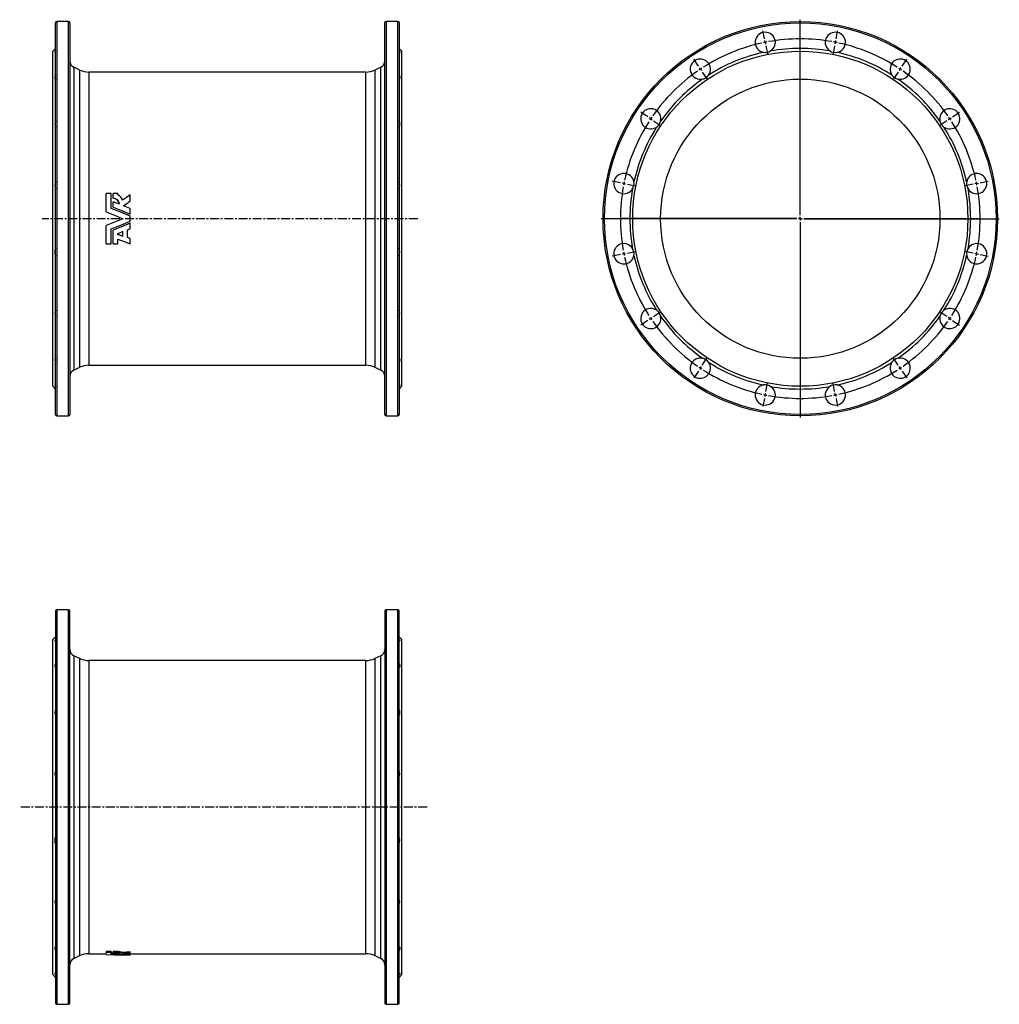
# Model space of a CAD drawing. Extents: x -110 to 1293, y -254 to 1157.
import ezdxf

# ---------------------------------------------------------------- set-up
doc = ezdxf.new("R2010")
doc.units = 0
doc.linetypes.add('CENTERX2', pattern=[20.32, 12.7, -2.54, 2.54, -2.54])
doc.layers.get('0').update_dxf_attribs({"linetype": 'CONTINUOUS'})
doc.layers.add('FORMAT', color=7, linetype='CONTINUOUS')

# ---------------------------------------------------------------- blocks, each defined once
blk = doc.blocks.new('SW_CENTERMARKSYMBOL_0')
at = {"layer": 'FORMAT', "color": 0}
for p, q in [((0, 5), (0, 285)), ((-5, 0), (-285, 0)), ((0, 0), (-2.5, 0)), ((0, 0), (0, 2.5)), ((0, 0), (0, -2.5)), ((0, 0), (2.5, 0)), ((5, 0), (285, 0)), ((0, -5), (0, -285))]:
    blk.add_line(p, q, dxfattribs=at)
blk = doc.blocks.new('SW_CENTERMARKSYMBOL_1')
at = {"layer": 'FORMAT', "color": 0}
for p, q in [((91.8, 43.4), (89.5, 55.1)), ((194.3, 43.4), (196.6, 55.1)), ((92.8, 38.4), (92.3, 40.9)), ((92.8, 38.4), (93.3, 36)), ((93.8, 33.5), (96.1, 21.8)), ((143.1, -209.1), (143.1, 40.9)), ((192.3, 33.5), (190, 21.8)), ((193.3, 38.4), (192.8, 36)), ((193.3, 38.4), (193.8, 40.9)), ((-2.8, 4.2), (-9.4, 14.1)), ((288.9, 4.2), (295.6, 14.1)), ((0, 0), (-1.4, 2.1)), ((0, 0), (1.4, -2.1)), ((286.1, 0), (284.7, -2.1)), ((286.1, 0), (287.5, 2.1)), ((2.8, -4.2), (9.4, -14.1)), ((283.3, -4.2), (276.7, -14.1)), ((-75.2, -68.3), (-85.2, -61.6)), ((-71, -71), (-73.1, -69.7)), ((357.2, -71), (359.2, -69.7)), ((361.3, -68.3), (371.3, -61.6)), ((-71, -71), (-69, -72.4)), ((-66.9, -73.8), (-56.9, -80.5)), ((353, -73.8), (343, -80.5)), ((357.2, -71), (355.1, -72.4)), ((-114.4, -162.9), (-126.2, -160.6)), ((-109.5, -163.9), (-111.9, -163.4)), ((-109.5, -163.9), (-107, -164.4)), ((-104.6, -164.8), (-92.8, -167.2)), ((390.7, -164.8), (378.9, -167.2)), ((395.6, -163.9), (393.2, -164.4)), ((395.6, -163.9), (398.1, -163.4)), ((400.5, -162.9), (412.3, -160.6)), ((138.1, -214.1), (-112, -214.1)), ((143.1, -214.1), (140.6, -214.1)), ((143.1, -214.1), (143.1, -211.6)), ((143.1, -214.1), (143.1, -216.6)), ((143.1, -214.1), (145.6, -214.1)), ((143.1, -219.1), (143.1, -469.2)), ((148.1, -214.1), (398.1, -214.1)), ((-114.4, -265.3), (-126.2, -267.7)), ((-109.5, -264.3), (-111.9, -264.8)), ((-109.5, -264.3), (-107, -263.9)), ((-104.6, -263.4), (-92.8, -261)), ((390.7, -263.4), (378.9, -261)), ((395.6, -264.3), (393.2, -263.9)), ((395.6, -264.3), (398.1, -264.8)), ((400.5, -265.3), (412.3, -267.7)), ((-66.9, -354.4), (-56.9, -347.7)), ((353, -354.4), (343, -347.7)), ((-75.2, -359.9), (-85.2, -366.6)), ((-71, -357.2), (-73.1, -358.6)), ((-71, -357.2), (-69, -355.8)), ((357.2, -357.2), (355.1, -355.8)), ((357.2, -357.2), (359.2, -358.6)), ((361.3, -359.9), (371.3, -366.6)), ((2.8, -424), (9.4, -414.1)), ((283.3, -424), (276.7, -414.1)), ((-2.8, -432.4), (-9.4, -442.3)), ((0, -428.2), (-1.4, -430.3)), ((0, -428.2), (1.4, -426.1)), ((286.1, -428.2), (284.7, -426.1)), ((286.1, -428.2), (287.5, -430.3)), ((288.9, -432.4), (295.6, -442.3)), ((93.8, -461.8), (96.1, -450)), ((192.3, -461.8), (190, -450)), ((92.8, -466.7), (93.3, -464.2)), ((193.3, -466.7), (192.8, -464.2)), ((91.8, -471.6), (89.5, -483.3)), ((92.8, -466.7), (92.3, -469.1)), ((193.3, -466.7), (193.8, -469.1)), ((194.3, -471.6), (196.6, -483.3))]:
    blk.add_line(p, q, dxfattribs=at)
for start, end in [(79.8625, 100.1375), (102.3625, 122.6375), (101.25, 101.8063), (100.6937, 101.25), (78.75, 79.3063), (78.1937, 78.75), (57.3625, 77.6375), (123.75, 124.3063), (123.1937, 123.75), (56.25, 56.8063), (55.6937, 56.25), (124.8625, 145.1375), (34.8625, 55.1375), (145.6937, 146.25), (33.75, 34.3063), (147.3625, 167.6375), (146.25, 146.8063), (33.1937, 33.75), (12.3625, 32.6375), (169.8625, 190.1375), (168.75, 169.3063), (168.1937, 168.75), (11.25, 11.8063), (10.6937, 11.25), (349.8625, 10.1375), (190.6937, 191.25), (191.25, 191.8063), (348.1937, 348.75), (348.75, 349.3063), (192.3625, 212.6375), (327.3625, 347.6375), (213.1937, 213.75), (213.75, 214.3063), (214.8625, 235.1375), (304.8625, 325.1375), (325.6937, 326.25), (326.25, 326.8063), (235.6937, 236.25), (236.25, 236.8063), (237.3625, 257.6375), (282.3625, 302.6375), (303.1937, 303.75), (303.75, 304.3063), (258.1937, 258.75), (258.75, 259.3063), (259.8625, 280.1375), (280.6937, 281.25), (281.25, 281.8063)]:
    blk.add_arc((143.1, -214.1), 257.5, start, end, dxfattribs=at)

msp = doc.modelspace()

# ---------------------------------------------------------------- linework, layer by layer
at = {"color": 7, "linetype": 'CONTINUOUS'}
for p, q in [((-58.6, 591.2), (-58.6, 1152.2)), ((-40.1, 1154.2), (-56.6, 1154.2)), ((-38.1, 1152.2), (-38.1, 871.7)), ((412.9, 591.2), (412.9, 1152.2)), ((431.4, 1154.2), (414.9, 1154.2)), ((433.4, 1152.2), (433.4, 871.7)), ((-58.6, 1115.7), (-62.6, 1111.7)), ((437.4, 1111.7), (433.4, 1115.7)), ((-62.6, 871.7), (-62.6, 1111.7)), ((437.4, 871.7), (437.4, 1111.7)), ((-23.8, 1084.6), (-32.3, 1088.6)), ((407.1, 1088.6), (398.5, 1084.6)), ((385.9, 1081.7), (-11.1, 1081.7)), ((13.9, 881.6), (13.9, 907.8)), ((21, 907.8), (13.9, 907.8)), ((21, 886.5), (21, 907.8)), ((30.6, 907.8), (23.8, 907.8)), ((23.8, 901), (23.8, 907.8)), ((30.6, 905.8), (30.6, 907.8)), ((48.2, 897.2), (48.2, 906.1)), ((23.8, 901), (23.8, 900.8)), ((23.8, 888.3), (23.8, 896)), ((32.7, 892.4), (23.8, 896)), ((48.2, 886.1), (38.6, 890)), ((48.2, 897.2), (48.2, 897.1)), ((13.9, 881.5), (13.9, 881.6)), ((23.8, 888.3), (23.8, 888.2)), ((48.2, 878.3), (48.2, 886.1)), ((48.2, 878.3), (48.2, 878.3)), ((48.2, 868.1), (48.2, 875.4)), ((-62.6, 631.7), (-62.6, 871.7)), ((-38.1, 871.7), (-38.1, 591.2)), ((13.9, 862), (13.9, 861.9)), ((13.9, 835.7), (13.9, 861.9)), ((48.2, 857.4), (48.2, 865.2)), ((48.2, 865.2), (48.2, 865.2)), ((433.4, 871.7), (433.4, 591.2)), ((437.4, 631.7), (437.4, 871.7)), ((21, 835.7), (21, 857)), ((23.8, 855.3), (23.8, 855.2)), ((23.8, 835.7), (23.8, 855.2)), ((37.9, 853.2), (29.4, 849.7)), ((29.4, 849.7), (37.9, 846.5)), ((29.6, 849.8), (37.9, 846.6)), ((37.9, 846.5), (37.9, 853.2)), ((44.4, 855.9), (48.2, 857.4)), ((44.4, 844.7), (44.4, 855.9)), ((13.9, 835.7), (21, 835.7)), ((23.8, 835.7), (30.6, 835.7)), ((30.6, 835.7), (30.6, 842.4)), ((48.2, 843.5), (44.4, 844.9)), ((48.2, 843.3), (44.4, 844.7)), ((48.2, 843.5), (48.2, 843.3)), ((48.2, 835.7), (48.2, 843.3)), ((-32.3, 654.9), (-23.8, 658.9)), ((-11.1, 661.7), (385.9, 661.7)), ((398.5, 658.9), (407.1, 654.9)), ((-62.6, 631.7), (-58.6, 627.7)), ((433.4, 627.7), (437.4, 631.7)), ((-56.6, 589.2), (-40.1, 589.2)), ((414.9, 589.2), (431.4, 589.2)), ((-40.1, 311.4), (-56.6, 311.4)), ((431.4, 311.4), (414.9, 311.4)), ((-58.6, 309.4), (-58.6, -251.6)), ((-38.1, -251.6), (-38.1, 309.4)), ((412.9, 309.4), (412.9, -251.6)), ((433.4, -251.6), (433.4, 309.4)), ((-58.6, 272.9), (-62.6, 268.9)), ((-62.6, -211.1), (-62.6, 268.9)), ((437.4, 268.9), (433.4, 272.9)), ((437.4, -211.1), (437.4, 268.9)), ((-23.8, 241.7), (-32.3, 245.7)), ((407.1, 245.7), (398.5, 241.7)), ((385.9, 238.9), (-11.1, 238.9)), ((-11.1, -181.1), (13.9, -181.1)), ((21, -178), (13.9, -178)), ((13.9, -178), (13.9, -179.5)), ((21, -179.5), (13.9, -179.5)), ((13.9, -182.4), (13.9, -179.5)), ((21, -178), (21, -179.5)), ((21, -182.1), (21, -179.5)), ((23.8, -180.7), (21, -180.6)), ((30.6, -178), (23.8, -178)), ((23.8, -179.5), (23.8, -178)), ((30.6, -179.5), (23.8, -179.5)), ((23.8, -180.6), (23.8, -179.5)), ((23.8, -181.2), (23.8, -180.6)), ((23.8, -182), (23.8, -181.2)), ((32.7, -181.6), (23.8, -181.2)), ((30.6, -179.5), (30.6, -178)), ((30.6, -179.9), (30.6, -179.5)), ((37.3, -181), (37.3, -179.5)), ((37.9, -182.6), (48.2, -182.6)), ((48.2, -182.1), (38.6, -181.8)), ((48.2, -179.8), (48.2, -178.3)), ((48.2, -181.1), (48.2, -179.8)), ((48.2, -181.1), (385.9, -181.1)), ((48.2, -182.1), (48.2, -181.1)), ((48.2, -182.5), (48.2, -182.1)), ((48.2, -182.5), (48.2, -182.6)), ((48.2, -182.6), (48.2, -182.6)), ((-32.3, -187.9), (-23.8, -183.9)), ((398.5, -183.9), (407.1, -187.9)), ((-62.6, -211.1), (-58.6, -215.1)), ((433.4, -215.1), (437.4, -211.1)), ((-56.6, -253.6), (-40.1, -253.6)), ((414.9, -253.6), (431.4, -253.6))]:
    msp.add_line(p, q, dxfattribs=at)
at = {"color": 8, "linetype": 'CONTINUOUS'}
for p, q in [((-56.6, 1154.2), (-56.6, 589.2)), ((-40.1, 871.7), (-40.1, 1154.2)), ((414.9, 1154.2), (414.9, 589.2)), ((431.4, 871.7), (431.4, 1154.2)), ((-32.3, 1088.6), (-32.3, 871.7)), ((407.1, 654.9), (407.1, 1088.6)), ((-23.8, 871.7), (-23.8, 1084.6)), ((-11.1, 1081.7), (-11.1, 871.7)), ((385.9, 871.7), (385.9, 1081.7)), ((398.5, 1084.6), (398.5, 658.9)), ((-40.1, 589.2), (-40.1, 871.7)), ((-32.3, 871.7), (-32.3, 654.9)), ((-23.8, 658.9), (-23.8, 871.7)), ((-11.1, 871.7), (-11.1, 661.7)), ((385.9, 661.7), (385.9, 871.7)), ((431.4, 589.2), (431.4, 871.7)), ((-56.6, 311.4), (-56.6, -253.6)), ((-40.1, -253.6), (-40.1, 311.4)), ((414.9, 311.4), (414.9, -253.6)), ((431.4, -253.6), (431.4, 311.4)), ((-32.3, 245.7), (-32.3, -187.9)), ((-23.8, -183.9), (-23.8, 241.7)), ((398.5, 241.7), (398.5, -183.9)), ((407.1, -187.9), (407.1, 245.7)), ((-11.1, 238.9), (-11.1, -181.1)), ((385.9, -181.1), (385.9, 238.9))]:
    msp.add_line(p, q, dxfattribs=at)
at = {"color": 7, "linetype": 'CONTINUOUS', "flags": 128}
for points in [[(-58.6, 1112), (-58.9, 1111.6), (-59.1, 1111.2), (-59.3, 1110.9), (-59.5, 1110.6), (-59.6, 1110.3), (-59.6, 1110.1), (-59.6, 1109.9), (-59.5, 1109.8), (-59.4, 1109.8), (-59.2, 1109.8), (-58.9, 1109.9), (-58.6, 1110)], [(433.4, 1112), (433.7, 1111.6), (433.9, 1111.2), (434.1, 1110.9), (434.3, 1110.6), (434.4, 1110.3), (434.4, 1110.1), (434.4, 1109.9), (434.3, 1109.8), (434.1, 1109.8), (433.9, 1109.8), (433.7, 1109.9), (433.4, 1110)], [(-58.6, 1077.4), (-58.9, 1076.8), (-59.1, 1076.1), (-59.3, 1075.5), (-59.5, 1074.9), (-59.6, 1074.4), (-59.6, 1073.8), (-59.6, 1073.4), (-59.5, 1072.9), (-59.4, 1072.5), (-59.2, 1072.2), (-58.9, 1071.9), (-58.6, 1071.7)], [(433.4, 1077.4), (433.7, 1076.8), (433.9, 1076.1), (434.1, 1075.5), (434.3, 1074.9), (434.4, 1074.4), (434.4, 1073.8), (434.4, 1073.4), (434.3, 1072.9), (434.1, 1072.5), (433.9, 1072.2), (433.7, 1071.9), (433.4, 1071.7)], [(48.2, 906.1), (42.8, 902.1), (37.3, 898)], [(38.6, 890), (43.4, 893.6), (48.2, 897.2)], [(38.7, 889.9), (43.4, 893.5), (48.2, 897.1)], [(13.9, 881.6), (25.9, 876.7), (37.9, 871.7)], [(13.9, 881.5), (25.9, 876.6), (37.9, 871.7)], [(48.2, 875.4), (34.6, 880.9), (21, 886.5)], [(23.8, 888.3), (36, 883.3), (48.2, 878.3)], [(23.8, 888.2), (36, 883.3), (48.2, 878.3)], [(37.9, 871.7), (25.9, 866.8), (13.9, 861.9)], [(37.9, 871.7), (25.9, 866.9), (13.9, 862)], [(21, 857), (34.6, 862.6), (48.2, 868.1)], [(48.2, 865.2), (36, 860.2), (23.8, 855.2)], [(48.2, 865.2), (36, 860.2), (23.8, 855.3)], [(30.6, 842.4), (39.4, 839), (48.2, 835.7)], [(-58.6, 671.8), (-58.9, 671.6), (-59.1, 671.3), (-59.3, 671), (-59.5, 670.6), (-59.6, 670.2), (-59.6, 669.8), (-59.6, 669.2), (-59.5, 668.7), (-59.4, 668.1), (-59.2, 667.4), (-58.9, 666.8), (-58.6, 666.1)], [(433.4, 671.8), (433.7, 671.6), (433.9, 671.3), (434.1, 671), (434.3, 670.6), (434.4, 670.2), (434.4, 669.8), (434.4, 669.2), (434.3, 668.7), (434.1, 668.1), (433.9, 667.4), (433.7, 666.8), (433.4, 666.1)], [(-58.6, 633.5), (-58.9, 633.6), (-59.1, 633.7), (-59.3, 633.7), (-59.5, 633.7), (-59.6, 633.6), (-59.6, 633.4), (-59.6, 633.2), (-59.5, 633), (-59.4, 632.7), (-59.2, 632.3), (-58.9, 631.9), (-58.6, 631.5)], [(433.4, 633.5), (433.7, 633.6), (433.9, 633.7), (434.1, 633.7), (434.3, 633.7), (434.4, 633.6), (434.4, 633.4), (434.4, 633.2), (434.3, 633), (434.1, 632.7), (433.9, 632.3), (433.7, 631.9), (433.4, 631.5)], [(-58.6, 269.1), (-58.9, 268.7), (-59.1, 268.3), (-59.3, 268), (-59.5, 267.7), (-59.6, 267.4), (-59.6, 267.2), (-59.6, 267.1), (-59.5, 267), (-59.4, 266.9), (-59.2, 267), (-58.9, 267), (-58.6, 267.1)], [(433.4, 269.1), (433.7, 268.7), (433.9, 268.3), (434.1, 268), (434.3, 267.7), (434.4, 267.4), (434.4, 267.2), (434.4, 267.1), (434.3, 267), (434.1, 266.9), (433.9, 267), (433.7, 267), (433.4, 267.1)], [(-58.6, 234.6), (-58.9, 233.9), (-59.1, 233.3), (-59.3, 232.7), (-59.5, 232.1), (-59.6, 231.5), (-59.6, 231), (-59.6, 230.5), (-59.5, 230.1), (-59.4, 229.7), (-59.2, 229.4), (-58.9, 229.1), (-58.6, 228.9)], [(433.4, 234.6), (433.7, 233.9), (433.9, 233.3), (434.1, 232.7), (434.3, 232.1), (434.4, 231.5), (434.4, 231), (434.4, 230.5), (434.3, 230.1), (434.1, 229.7), (433.9, 229.4), (433.7, 229.1), (433.4, 228.9)], [(-58.6, -171.1), (-58.9, -171.3), (-59.1, -171.6), (-59.3, -171.9), (-59.5, -172.2), (-59.6, -172.6), (-59.6, -173.1), (-59.6, -173.6), (-59.5, -174.2), (-59.4, -174.8), (-59.2, -175.4), (-58.9, -176.1), (-58.6, -176.8)], [(13.9, -182.4), (25.9, -182.6), (37.9, -182.6)], [(48.2, -182.6), (34.6, -182.4), (21, -182.1)], [(23.8, -180.6), (24.8, -180.6), (25.8, -180.6), (26.8, -180.7), (27.7, -180.7), (28.6, -180.8), (29.4, -180.9), (30.2, -180.9), (30.8, -181), (31.4, -181.1), (31.9, -181.2), (32.2, -181.3), (32.5, -181.4), (32.6, -181.5), (32.7, -181.6)], [(23.8, -182), (36, -182.3), (48.2, -182.5)], [(48.2, -178.3), (42.8, -178.9), (37.3, -179.5)], [(48.2, -179.8), (42.8, -180.4), (37.3, -181)], [(38.6, -181.8), (43.4, -181.5), (48.2, -181.1)], [(433.4, -171.1), (433.7, -171.3), (433.9, -171.6), (434.1, -171.9), (434.3, -172.2), (434.4, -172.6), (434.4, -173.1), (434.4, -173.6), (434.3, -174.2), (434.1, -174.8), (433.9, -175.4), (433.7, -176.1), (433.4, -176.8)], [(-58.6, -209.4), (-58.9, -209.3), (-59.1, -209.2), (-59.3, -209.2), (-59.5, -209.2), (-59.6, -209.3), (-59.6, -209.4), (-59.6, -209.6), (-59.5, -209.9), (-59.4, -210.2), (-59.2, -210.5), (-58.9, -210.9), (-58.6, -211.4)], [(433.4, -209.4), (433.7, -209.3), (433.9, -209.2), (434.1, -209.2), (434.3, -209.2), (434.4, -209.3), (434.4, -209.4), (434.4, -209.6), (434.3, -209.9), (434.1, -210.2), (433.9, -210.5), (433.7, -210.9), (433.4, -211.4)]]:
    msp.add_lwpolyline(points, dxfattribs=at)
at = {"color": 7, "linetype": 'CONTINUOUS'}
for radius in [282.5, 240, 200]:
    msp.add_circle((1007.9, 871.7), radius, dxfattribs=at)
at = {"color": 8, "linetype": 'CONTINUOUS'}
msp.add_circle((1007.9, 871.7), 280.5, dxfattribs=at)
at = {"color": 7, "linetype": 'CONTINUOUS'}
for centre, radius, start, end in [((-56.6, 1152.2), 2, 90, 180), ((-40.1, 1152.2), 2, 0, 90), ((414.9, 1152.2), 2, 90, 180), ((431.4, 1152.2), 2, 0, 90), ((957.7, 1124.3), 14.5, 302.0567, 260.4433), ((1058.1, 1124.3), 14.5, 279.5567, 237.9433), ((1007.9, 871.7), 244, 79.9596, 100.0404), ((864.8, 1085.9), 14.5, 324.5567, 282.9433), ((1007.9, 871.7), 244, 102.4596, 122.5404), ((957.7, 1124.3), 14.5, 260.4447, 302.0552), ((1058.1, 1124.3), 14.5, 237.9447, 279.5553), ((1007.9, 871.7), 244, 57.4596, 77.5404), ((1151, 1085.9), 14.5, 257.0567, 215.4433), ((-28.1, 1097.6), 10, 180, 245), ((402.9, 1097.6), 10, 295, 0), ((-11.1, 1111.7), 30, 245, 270), ((385.9, 1111.7), 30, 270, 295), ((864.8, 1085.9), 14.5, 282.9447, 324.5552), ((1151, 1085.9), 14.5, 215.4447, 257.0554), ((1007.9, 871.7), 244, 124.9596, 145.0404), ((1007.9, 871.7), 244, 34.9596, 55.0404), ((793.8, 1014.8), 14.5, 347.0567, 305.4433), ((1222, 1014.8), 14.5, 234.5567, 192.9433), ((-50, 1007.3), 9.63, 153.5934, 206.4066), ((424.8, 1007.3), 9.63, 333.5934, 26.4066), ((1007.9, 871.7), 244, 147.4596, 167.5404), ((793.8, 1014.8), 14.5, 305.4447, 347.0554), ((1222, 1014.8), 14.5, 192.9447, 234.5552), ((1007.9, 871.7), 244, 12.4596, 32.5404), ((755.3, 922), 14.5, 9.5567, 327.9433), ((1260.5, 922), 14.5, 212.0567, 170.4433), ((-46.3, 919.3), 13.3, 157.6331, 202.3669), ((421.1, 919.3), 13.3, 337.6331, 22.3669), ((755.3, 922), 14.5, 327.9447, 9.5553), ((1260.5, 922), 14.5, 170.4447, 212.0552), ((26.8, 895.7), 10.8, 12.0749, 69.1723), ((1007.9, 871.7), 244, 169.9596, 190.0404), ((1007.9, 871.7), 244, 349.9596, 10.0404), ((23.8, 892.1), 8.91, 2.0299, 90.0205), ((23.8, 891.9), 8.87, 3.128, 90.2737), ((755.3, 821.5), 14.5, 32.0567, 350.4433), ((1260.5, 821.5), 14.5, 189.5567, 147.9433), ((-46.4, 824.2), 13.3, 157.5899, 202.4101), ((421.1, 824.2), 13.3, 337.5899, 22.4101), ((755.3, 821.5), 14.5, 350.4447, 32.0552), ((1007.9, 871.7), 244, 192.4596, 212.5404), ((1007.9, 871.7), 244, 327.4596, 347.5404), ((1260.5, 821.5), 14.5, 147.9447, 189.5553), ((-50.1, 736.2), 9.57, 153.4246, 206.5754), ((424.8, 736.2), 9.57, 333.4246, 26.5754), ((793.8, 728.7), 14.5, 54.5567, 12.9433), ((793.8, 728.7), 14.5, 12.9447, 54.5552), ((1222, 728.7), 14.5, 167.0567, 125.4433), ((1222, 728.7), 14.5, 125.4447, 167.0554), ((1007.9, 871.7), 244, 214.9596, 235.0404), ((1007.9, 871.7), 244, 304.9596, 325.0404), ((864.8, 657.6), 14.5, 77.0567, 35.4433), ((864.8, 657.6), 14.5, 35.4447, 77.0554), ((1007.9, 871.7), 244, 237.4596, 257.5404), ((1007.9, 871.7), 244, 282.4596, 302.5404), ((1151, 657.6), 14.5, 144.5567, 102.9433), ((1151, 657.6), 14.5, 102.9447, 144.5552), ((-28.1, 645.9), 10, 115, 180), ((-11.1, 631.7), 30, 90, 115), ((385.9, 631.7), 30, 65, 90), ((402.9, 645.9), 10, 0, 65), ((957.7, 619.2), 14.5, 99.5567, 57.9433), ((957.7, 619.2), 14.5, 57.9447, 99.5553), ((1007.9, 871.7), 244, 259.9596, 280.0404), ((1058.1, 619.2), 14.5, 122.0567, 80.4433), ((1058.1, 619.2), 14.5, 80.4447, 122.0552), ((-56.6, 591.2), 2, 180, 270), ((-40.1, 591.2), 2, 270, 0), ((414.9, 591.2), 2, 180, 270), ((431.4, 591.2), 2, 270, 0), ((-56.6, 309.4), 2, 90, 180), ((-40.1, 309.4), 2, 0, 90), ((414.9, 309.4), 2, 90, 180), ((431.4, 309.4), 2, 0, 90), ((-28.1, 254.8), 10, 180, 245), ((402.9, 254.8), 10, 295, 0), ((-11.1, 268.9), 30, 245, 270), ((385.9, 268.9), 30, 270, 295), ((-50, 164.4), 9.63, 153.5934, 206.4066), ((424.8, 164.4), 9.63, 333.5934, 26.4066), ((-46.3, 76.5), 13.3, 157.6331, 202.3669), ((421.1, 76.5), 13.3, 337.6331, 22.3669), ((-46.4, -18.7), 13.3, 157.5899, 202.4101), ((421.1, -18.7), 13.3, 337.5899, 22.4101), ((-50.1, -106.6), 9.57, 153.4246, 206.5754), ((424.8, -106.6), 9.57, 333.4246, 26.5754), ((-11.1, -211.1), 30, 90, 115), ((30.6, -199.3), 21, 71.2113, 89.8707), ((30.6, -200.7), 20.9, 71.104, 89.8455), ((385.9, -211.1), 30, 65, 90), ((-28.1, -197), 10, 115, 180), ((402.9, -197), 10, 0, 65), ((-56.6, -251.6), 2, 180, 270), ((-40.1, -251.6), 2, 270, 0), ((414.9, -251.6), 2, 180, 270), ((431.4, -251.6), 2, 270, 0)]:
    msp.add_arc(centre, radius, start, end, dxfattribs=at)
at = {"layer": 'FORMAT', "linetype": 'CENTERX2'}
for p, q in [((460, 871.7), (-78, 871.7)), ((473.3, 28.9), (-110, 28.9))]:
    msp.add_line(p, q, dxfattribs=at)

# ---------------------------------------------------------------- block references
at = {"layer": 'FORMAT'}
for name, p in [('SW_CENTERMARKSYMBOL_0', (1007.9, 871.7)), ('SW_CENTERMARKSYMBOL_1', (864.8, 1085.9))]:
    msp.add_blockref(name, p, dxfattribs=at)

doc.saveas('drawing.dxf')
